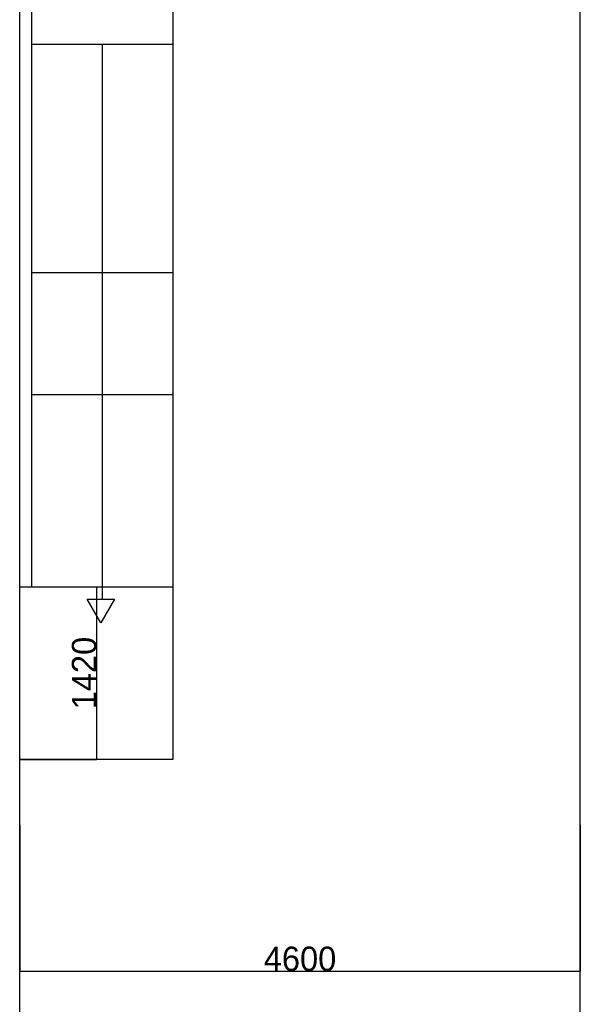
# Model space of a CAD drawing. Header units: millimetres. Extents: x -209 to 59634, y -2437 to 28971.
# Tile 3 of 14: x 14493 to 19095, y 8826 to 16906. Entities that reach past the tile are written whole.
import ezdxf

# ---------------------------------------------------------------- set-up
doc = ezdxf.new("R2010")
doc.units = ezdxf.units.MM
doc.linetypes.add('AUSGEZOGEN', pattern=[0])
for name, color, linetype in [('Bemassung', 90, 'Continuous'), ('Grundriss TFC', 7, 'AUSGEZOGEN'), ('Schwingboden', 1, 'Continuous')]:
    doc.layers.add(name, color=color, linetype=linetype)
doc.dimstyles.new('ISO-25', dxfattribs={"dimtxt": 200, "dimasz": 2.5, "dimexe": 1.25, "dimexo": 0.625, "dimtad": 1, "dimtoh": 1, "dimdec": 0, "dimrnd": 10, "dimtxsty": 'Standard', "dimcen": 2.5, "dimadec": 0, "dimazin": 0, "dimtfac": 1, "dimtdec": 0, "dimtmove": 0, "dimatfit": 3, "dimfxl": 1, "dimarcsym": 0})

# ---------------------------------------------------------------- blocks, each defined once
blk = doc.blocks.new('KOTE1')
for p, q in [((0, 0), (-0.1125, 0.1949)), ((-0.1125, 0.1949), (0.1125, 0.1949)), ((0.1125, 0.1949), (0, 0))]:
    blk.add_line(p, q)
blk = doc.blocks.new('*D17')
at = {"layer": 'Bemassung', "color": 0, "lineweight": -2}
for p, q in [((14593.1, 16707), (14593.1, 17151)), ((14595.6, 17149.7), (15750.6, 17149.7)), ((15753.1, 16707), (15753.1, 17151))]:
    blk.add_line(p, q, dxfattribs=at)
at = {"layer": 'Bemassung', "color": 0}
for points in [[(14595.6, 17150.1), (14595.6, 17149.3), (14593.1, 17149.7)], [(15750.6, 17150.1), (15750.6, 17149.3), (15753.1, 17149.7)]]:
    blk.add_solid(points, dxfattribs=at)
at = {"layer": 'Bemassung', "color": 0, "insert": (15173.1, 17250.4), "char_height": 200, "attachment_point": 5}
blk.add_mtext('1160', dxfattribs=at)
blk = doc.blocks.new('*D22')
at = {"layer": 'Bemassung', "color": 0, "lineweight": -2}
for p, q in [((14493.7, 12252.9), (15124.3, 12252.9)), ((15123.1, 12250.4), (15123.1, 10838.9)), ((14493.7, 10836.4), (15124.3, 10836.4))]:
    blk.add_line(p, q, dxfattribs=at)
at = {"layer": 'Bemassung', "color": 0}
for points in [[(15122.7, 12250.4), (15123.5, 12250.4), (15123.1, 12252.9)], [(15122.7, 10838.9), (15123.5, 10838.9), (15123.1, 10836.4)]]:
    blk.add_solid(points, dxfattribs=at)
at = {"layer": 'Bemassung', "color": 0, "insert": (15022.5, 11544.7), "char_height": 200, "attachment_point": 5, "rotation": 90}
blk.add_mtext('1420', dxfattribs=at)
blk = doc.blocks.new('*D46')
at = {"layer": 'Bemassung', "color": 0, "lineweight": -2}
for p, q in [((14493.1, 10298.3), (14493.1, 9096.6)), ((19095.1, 10298.3), (19095.1, 9096.6)), ((14495.6, 9097.8), (19092.6, 9097.8))]:
    blk.add_line(p, q, dxfattribs=at)
at = {"layer": 'Bemassung', "color": 0}
for points in [[(14495.6, 9098.3), (14495.6, 9097.4), (14493.1, 9097.8)], [(19092.6, 9098.3), (19092.6, 9097.4), (19095.1, 9097.8)]]:
    blk.add_solid(points, dxfattribs=at)
at = {"layer": 'Bemassung', "color": 0, "insert": (16794.1, 9198.5), "char_height": 200, "attachment_point": 5}
blk.add_mtext('4600', dxfattribs=at)

msp = doc.modelspace()

# ---------------------------------------------------------------- linework, layer by layer
at = {"layer": 'Grundriss TFC'}
for p, q in [((14493.1, 2131.4), (14493.1, 18724.8)), ((14593.1, 16706.4), (15753.1, 16706.4)), ((14593.1, 12252.9), (14593.1, 16706.4)), ((15173.1, 12151.3), (15173.1, 16706.4)), ((15753.1, 10838.9), (15753.1, 16706.4)), ((14593.1, 14831.4), (15753.1, 14831.4)), ((14593.1, 13831.4), (15753.1, 13831.4)), ((14493.7, 12252.9), (15753.1, 12252.9)), ((14492.7, 10838.9), (15752.7, 10838.9))]:
    msp.add_line(p, q, dxfattribs=at)
at = {"layer": 'Schwingboden'}
msp.add_line((19095.1, 3691.4), (19095.1, 19861.4), dxfattribs=at)

# ---------------------------------------------------------------- block references
at = {"layer": 'Grundriss TFC', "xscale": 1000, "yscale": 1000, "zscale": 1000}
msp.add_blockref('KOTE1', (15159.4, 11956.4), dxfattribs=at)

# ---------------------------------------------------------------- dimensions: what is measured, and where the dimension line sits
at = {"layer": 'Bemassung'}
for base, p1, p2, picture, middle in [((15753.1, 17149.7), (14593.1, 16706.4), (15753.1, 16706.4), '*D17', (15173.1, 17250.4)), ((19095.1, 9097.8), (14493.1, 10298.9), (19095.1, 10298.9), '*D46', (16794.1, 9198.5))]:
    dim = msp.add_linear_dim(base=base, p1=p1, p2=p2, dimstyle='ISO-25', dxfattribs=at)
    dim.commit()
    dim.dimension.update_dxf_attribs({"geometry": picture, "text_midpoint": middle})
dim = msp.add_linear_dim(base=(15123.0873, 10836.4002), p1=(14493.0873, 12252.9408), p2=(14493.0873, 10836.4002), angle=90, dimstyle='ISO-25', dxfattribs=at)
dim.commit()
dim.dimension.update_dxf_attribs({"geometry": '*D22', "text_midpoint": (15022.4623, 11544.6705)})

doc.saveas('drawing.dxf')
